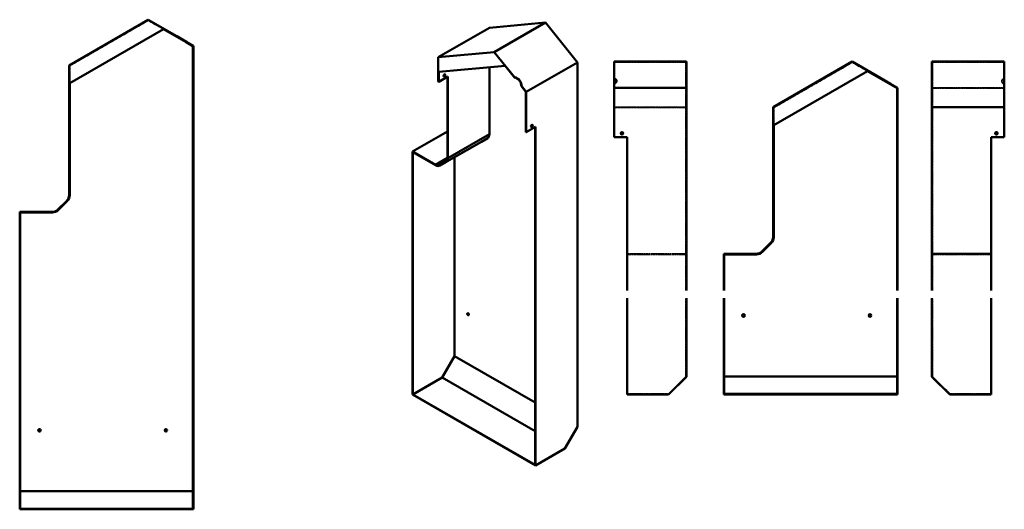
# Model space of a CAD drawing. Extents: x -914 to 1577, y -54 to 1185.
import ezdxf

# ---------------------------------------------------------------- set-up
doc = ezdxf.new("R2010")
doc.units = 0
doc.header["$LTSCALE"] = 0.4
doc.linetypes.add('ACAD_ISO02W100', pattern=[15, 12, -3])

msp = doc.modelspace()

# ---------------------------------------------------------------- linework, layer by layer
at = {"linetype": 'Continuous', "lineweight": 50}
for p, q in [((-788.7, 1069.4), (-588.5, 1185)), ((-588.5, 1185), (-515.9, 1143.1)), ((-787.2, 1024.1), (-550, 1161.1)), ((-516.6, 1141.8), (-550, 1161.1)), ((-516.6, 1141.8), (-515.9, 1143.1)), ((-492.2, 1127.7), (-516.6, 1141.8)), ((-515.9, 1143.1), (-491.5, 1129)), ((-491.5, 1129), (-492.2, 1127.7)), ((-475.3, 1117.9), (-492.2, 1127.7)), ((-491.5, 1129), (-473.8, 1118.8)), ((-475.3, 993.6), (-475.3, 1117.9)), ((-473.8, 1118.8), (-473.8, 993.6)), ((590, 1078.9), (773, 1078.9)), ((590, 1078.9), (590, 1036.9)), ((773, 1012.7), (773, 1078.9)), ((992.6, 963.3), (1192.8, 1078.9)), ((1192.8, 1078.9), (1265.4, 1036.9)), ((1577.5, 1078.9), (1394.5, 1078.9)), ((1394.5, 1078.9), (1394.5, 963.3)), ((1577.5, 963.3), (1577.5, 1078.9)), ((-788.7, 993.6), (-788.7, 1069.4)), ((994.1, 917.9), (1231.3, 1054.9)), ((1264.7, 1035.6), (1231.3, 1054.9)), ((-787.2, 1024.1), (-787.2, 993.6)), ((590, 1035.6), (590, 1036.9)), ((590, 1022.9), (590, 1035.6)), ((590, 1022.9), (590, 1012.7)), ((591.5, 1023.6), (591.5, 1034.9)), ((1264.7, 1035.6), (1265.4, 1036.9)), ((1289, 1021.6), (1264.7, 1035.6)), ((1265.4, 1036.9), (1289.8, 1022.9)), ((1289.8, 1022.9), (1289, 1021.6)), ((1306, 1011.8), (1289, 1021.6)), ((1289.8, 1022.9), (1307.5, 1012.7)), ((773, 1012.7), (590, 1012.7)), ((590, 1012.7), (590, 887.5)), ((773, 499.8), (773, 1012.7)), ((1306, 887.5), (1306, 1011.8)), ((1307.5, 1012.7), (1307.5, 887.5)), ((-788.8, 741.1), (-788.7, 993.6)), ((-787.2, 993.6), (-788.7, 993.6)), ((-787.2, 993.6), (-787.3, 741.1)), ((-475.3, -52.9), (-475.3, 993.6)), ((-473.8, 993.6), (-475.3, 993.6)), ((-473.8, 993.6), (-473.8, -54.4)), ((992.6, 887.5), (992.6, 963.3)), ((1394.5, 963.3), (1577.5, 963.3)), ((1394.5, 963.3), (1394.5, 634.9)), ((1577.5, 887.5), (1577.5, 963.3)), ((994.1, 917.9), (994.1, 887.5)), ((274.7, 895.1), (169.7, 834.7)), ((623, 887.5), (590, 887.5)), ((623, 887.5), (623, 499.8)), ((992.5, 634.9), (992.6, 887.5)), ((994.1, 887.5), (992.6, 887.5)), ((994.1, 887.5), (994, 634.9)), ((1306, 499.8), (1306, 887.5)), ((1307.5, 887.5), (1306, 887.5)), ((1307.5, 887.5), (1307.5, 499.8)), ((1544.5, 634.9), (1544.5, 887.5)), ((1544.5, 887.5), (1577.5, 887.5)), ((138.6, 817.9), (168.6, 835.2)), ((-817.1, 704.5), (-794.6, 726.9)), ((-793.6, 725.9), (-816, 703.4)), ((-913.8, -54.4), (-913.8, 698.6)), ((-913.8, 698.6), (-831.2, 698.6)), ((-831.2, 697.1), (-912.3, 697.1)), ((-912.3, 697.1), (-912.3, -52.9)), ((1394.5, 634.9), (1394.5, 620.8)), ((1544.5, 620.8), (1544.5, 634.9)), ((964.2, 598.4), (986.6, 620.8)), ((987.7, 619.7), (965.3, 597.3)), ((1394.5, 620.8), (1394.5, 598.4)), ((1394.5, 598.4), (1394.5, 592.5)), ((1544.5, 598.4), (1544.5, 620.8)), ((1544.5, 592.5), (1544.5, 598.4)), ((867.5, 592.5), (950.1, 592.5)), ((867.5, 499.8), (867.5, 592.5)), ((950.1, 591), (869, 591)), ((869, 591), (869, 499.8)), ((1544.5, 592.5), (1394.5, 592.5)), ((1394.5, 592.5), (1394.5, 499.8)), ((1544.5, 499.8), (1544.5, 592.5)), ((623, 479.8), (623, 236.3)), ((773, 281.3), (773, 479.8)), ((867.5, 236.3), (867.5, 479.8)), ((869, 479.8), (869, 237.8)), ((1306, 237.8), (1306, 479.8)), ((1307.5, 479.8), (1307.5, 236.3)), ((1394.5, 479.8), (1394.5, 281.3)), ((1544.5, 236.3), (1544.5, 479.8)), ((773, 281.3), (728, 236.3)), ((869, 282), (1306, 282)), ((1439.5, 236.3), (1394.5, 281.3)), ((623, 236.3), (728, 236.3)), ((1307.5, 236.3), (867.5, 236.3)), ((869, 237.8), (1306, 237.8)), ((1439.5, 236.3), (1544.5, 236.3)), ((-912.3, -8.7), (-475.3, -8.7)), ((-473.8, -54.4), (-913.8, -54.4)), ((-912.3, -52.9), (-475.3, -52.9))]:
    msp.add_line(p, q, dxfattribs=at).dxf.unprotected_set("ltscale", 0)
at = {"linetype": 'ACAD_ISO02W100', "lineweight": 35}
for p, q in [((-588.5, 1183.3), (-787.2, 1068.5)), ((-550, 1161.1), (-588.5, 1183.3)), ((771.5, 1077.1), (591.5, 1077.1)), ((591.5, 1054.9), (591.5, 1077.1)), ((771.5, 1077.1), (771.5, 1011.8)), ((1192.8, 1077.1), (994.1, 962.4)), ((1231.3, 1054.9), (1192.8, 1077.1)), ((1396, 962.4), (1396, 1077.1)), ((1396, 1077.1), (1576, 1077.1)), ((1576, 1077.1), (1576, 962.4)), ((-787.2, 1068.5), (-787.2, 1024.1)), ((590, 1054.9), (591.5, 1054.9)), ((591.5, 1034.9), (591.5, 1054.9)), ((1577.5, 1054.9), (1576, 1054.9)), ((591.5, 917.9), (591.5, 1023.6)), ((596.5, 1029.9), (596.5, 1028.6)), ((1571, 1029.9), (1571, 1028.6)), ((-787.2, 1006.9), (-788.7, 1006.9)), ((-787.2, 1000.4), (-788.7, 1000.4)), ((-473.8, 1006.8), (-475.3, 1006.8)), ((-473.8, 1000.3), (-475.3, 1000.3)), ((771.5, 1011.8), (590, 1011.8)), ((771.5, 499.8), (771.5, 1011.8)), ((1394.5, 1012.7), (1577.5, 1012.7)), ((1396, 1011.8), (1577.5, 1011.8)), ((773, 963.3), (590, 963.3)), ((771.5, 962.4), (591.5, 962.4)), ((994.1, 962.4), (994.1, 917.9)), ((1396, 962.4), (1576, 962.4)), ((1396, 634.9), (1396, 962.4)), ((1576, 962.4), (1576, 917.9)), ((591.5, 917.9), (590, 917.9)), ((606.8, 897.5), (606.8, 897.5)), ((606.8, 897.4), (606.8, 897.4)), ((613.3, 897.5), (613.3, 897.5)), ((613.3, 897.4), (613.3, 897.4)), ((994.1, 900.7), (992.6, 900.7)), ((1307.5, 900.6), (1306, 900.6)), ((1554.2, 897.5), (1554.2, 897.5)), ((1554.2, 897.4), (1554.2, 897.4)), ((1560.7, 897.5), (1560.7, 897.5)), ((1560.7, 897.4), (1560.7, 897.4)), ((1576, 917.9), (1577.5, 917.9)), ((994.1, 894.2), (992.6, 894.2)), ((1307.5, 894.1), (1306, 894.1)), ((1396, 619.7), (1396, 634.9)), ((1396, 597.3), (1396, 619.7)), ((623, 592.5), (773, 592.5)), ((771.5, 591), (623, 591)), ((1396, 591), (1396, 597.3)), ((1396, 499.8), (1396, 591)), ((1396, 591), (1544.5, 591)), ((771.5, 282), (771.5, 479.8)), ((1396, 282), (1396, 479.8)), ((771.5, 439.6), (773, 439.6)), ((771.5, 433.1), (773, 433.1)), ((1396, 439.6), (1394.5, 439.6)), ((1396, 433.1), (1394.5, 433.1)), ((727.4, 237.8), (771.5, 282)), ((1307.5, 281.3), (867.5, 281.3)), ((1440.1, 237.8), (1396, 282)), ((623, 237.8), (727.4, 237.8)), ((1440.1, 237.8), (1544.5, 237.8)), ((-473.8, -9.4), (-913.8, -9.4))]:
    msp.add_line(p, q, dxfattribs=at)
at = {"linetype": 'Continuous', "lineweight": 50}
for p, q in [((416.4, 1177.7), (274.8, 1164.8)), ((287, 1103.2), (416.4, 1177.7)), ((497.4, 1076.9), (416.4, 1177.7)), ((274.8, 1164.8), (145.4, 1090.2)), ((145.4, 1090.2), (287, 1103.2)), ((287, 1103.2), (338.3, 1039.4)), ((145.4, 1028.3), (145.4, 1090.2)), ((497.4, 1076.9), (368, 1002.4)), ((497.4, 154.6), (497.4, 1076.9)), ((146.4, 1052.6), (314.2, 1068)), ((146.4, 1052.6), (146.4, 1027.7)), ((274.7, 895.1), (274.8, 1064.3)), ((337.8, 1038.6), (314.2, 1068)), ((146.4, 1027.7), (145.4, 1028.3)), ((169.8, 1041.1), (146.4, 1027.7)), ((168.6, 835.3), (168.7, 1040.5)), ((169.8, 1041.1), (169.7, 834.7)), ((337.8, 1038.6), (338.3, 1039.4)), ((355.5, 1017.9), (355, 1017.2)), ((367, 1002.3), (355, 1017.2)), ((355.5, 1017.9), (368, 1002.4)), ((367, 900.7), (367, 1002.3)), ((368, 1002.4), (368, 900.1)), ((80.3, 851.5), (168.7, 902.4)), ((368, 900.1), (367, 900.7)), ((391.4, 913.5), (368, 900.1)), ((390.3, 58.6), (390.3, 912.9)), ((391.4, 913.5), (391.4, 56.7)), ((254.4, 876.1), (149.4, 815.6)), ((254.4, 876.1), (149.4, 815.6)), ((270.3, 885.3), (165.2, 824.8)), ((254.4, 876.1), (270.3, 885.3)), ((80.3, 235.9), (80.3, 851.5)), ((80.3, 851.5), (138.6, 817.9)), ((138.6, 816.6), (81.3, 849.7)), ((81.3, 849.7), (81.3, 236.5)), ((148.6, 816.9), (164.5, 826.1)), ((165.2, 824.8), (149.4, 815.6)), ((186.3, 333), (186.3, 836.9)), ((155.1, 279), (186.3, 333)), ((186.3, 333), (390.3, 215.6)), ((155.1, 279), (81.3, 236.5)), ((155.1, 279), (390.3, 143.6)), ((391.4, 56.7), (80.3, 235.9)), ((81.3, 236.5), (390.3, 58.6)), ((497.4, 154.6), (465.6, 99.5)), ((391.4, 56.7), (465.6, 99.5))]:
    msp.add_line(p, q, dxfattribs=at)
at = {"linetype": 'ACAD_ISO02W100', "lineweight": 35}
msp.add_circle((610, 897.4), 3.25, dxfattribs=at)
at = {"linetype": 'Continuous', "lineweight": 50}
for centre in [(610, 897.4), (1557.5, 897.5), (917.5, 436.3), (1237.5, 436.3), (-863.8, 145.6), (-543.8, 145.6)]:
    msp.add_circle(centre, 3.25, dxfattribs=at).dxf.unprotected_set("ltscale", 0)
at = {"linetype": 'ACAD_ISO02W100', "lineweight": 35}
for centre, start, end in [((610, 897.5), 0, 180.8844), ((610, 897.5), 0, 180.8887), ((610, 897.5), 180, 180.8887), ((610, 897.5), 359.1156, 0), ((1557.5, 897.5), 179.9958, 180), ((1557.5, 897.5), 180, 0.0042), ((1557.5, 897.4), 179.1156, 270), ((1557.5, 897.4), 179.1113, 270), ((1557.5, 897.4), 270, 0.8844), ((1557.5, 897.4), 270, 0.8887)]:
    msp.add_arc(centre, 3.25, start, end, dxfattribs=at)
at = {"linetype": 'Continuous', "lineweight": 50}
for centre, radius, start, end in [((610, 897.5), 3.25, 180.8844, 359.1156), ((610, 897.5), 3.25, 180.8887, 359.1113), ((1557.5, 897.5), 3.25, 360, 179.9915), ((1557.5, 897.4), 3.25, 0.8844, 179.1156), ((1557.5, 897.4), 3.25, 0.8887, 179.1113), ((-808.8, 741.1), 20, 315, 0), ((-808.8, 741.1), 21.5, 315, 359.9817), ((-831.2, 718.6), 20, 270, 315), ((-831.2, 718.6), 21.5, 270, 315), ((972.5, 634.9), 20, 315, 0), ((972.5, 634.9), 21.5, 315, 359.9817), ((950.1, 612.5), 20, 270, 315), ((950.1, 612.5), 21.5, 270, 315)]:
    msp.add_arc(centre, radius, start, end, dxfattribs=at).dxf.unprotected_set("ltscale", 0)
for centre, major_axis, ratio in [((160.6, 1044), (-1.62, -2.82), 0.577909), ((382.2, 916.3), (1.62, 2.82), 0.578093), ((220.6, 439.5), (-1.62, 2.82), 0.578093)]:
    msp.add_ellipse(centre, major_axis=major_axis, ratio=ratio, dxfattribs=at)
for centre, major_axis, ratio, start_param, end_param in [((159.5, 1044.6), (-1.62, -2.82), 0.577909, 0.331947, 2.809646), ((337.9, 1023), (15.1, -10.6), 0.787757, 0.353227, 2.083205), ((338.4, 1023.8), (15.1, -10.6), 0.787757, 0.353227, 2.083205), ((381.1, 916.9), (-1.62, -2.82), 0.578093, 0.331676, 0.783464), ((381.1, 916.9), (-1.62, -2.82), 0.578093, 0.783464, 2.809596), ((243.6, 894.7), (10.7, -18.6), 0.578093, 0, 0.001934), ((259.5, 903.9), (10.7, -18.6), 0.578093, 0.001934, 0.787012), ((154.5, 843.4), (10, -17.3), 0.578093, 0.001934, 0.787332), ((154.5, 843.4), (10.7, -18.6), 0.578093, 0.001934, 0.787012), ((138.6, 834.2), (10, -17.3), 0.578093, 5.499721, 6.285119), ((138.6, 834.2), (10.7, -18.6), 0.578093, 5.499721, 6.285119), ((221.7, 440.1), (-1.62, 2.82), 0.578093, 0.331781, 0.787332), ((221.7, 440.1), (1.62, -2.82), 0.578093, 3.928925, 5.951404)]:
    msp.add_ellipse(centre, major_axis=major_axis, ratio=ratio, start_param=start_param, end_param=end_param, dxfattribs=at)
for centre, start_param, end_param in [((578, 1029.9), 5.418197, 7.148174), ((578, 1028.6), 0.070276, 0.864989)]:
    msp.add_ellipse(centre, major_axis=(18.5, 0), ratio=0.5, start_param=start_param, end_param=end_param, dxfattribs=at).dxf.unprotected_set("ltscale", 0)
at = {"linetype": 'ACAD_ISO02W100', "lineweight": 35}
for centre, major_axis, end_param in [((578, 1028.6), (18.5, 0), 6.353461), ((1589.5, 1029.9), (-18.5, 0), 7.148174), ((1589.5, 1028.6), (-18.5, 0), 7.148174)]:
    msp.add_ellipse(centre, major_axis=major_axis, ratio=0.5, start_param=5.418197, end_param=end_param, dxfattribs=at)

doc.saveas('drawing.dxf')
